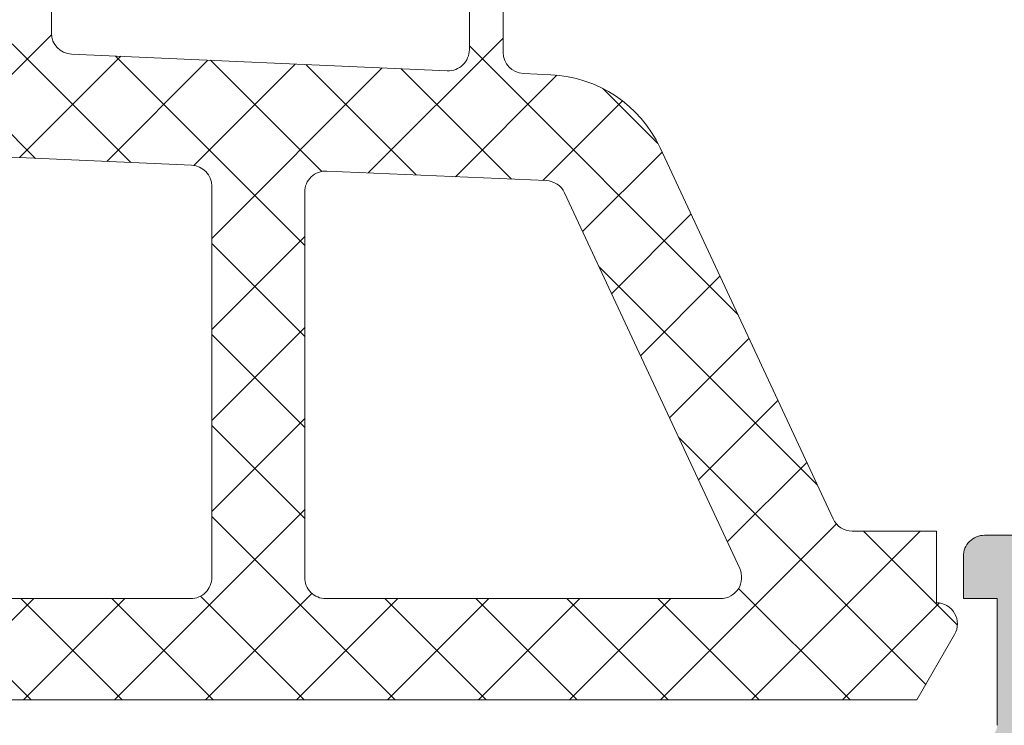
# Model space of a CAD drawing. Header units: millimetres. Extents: x 213386 to 459888, y 74252 to 208052.
# Tile 254 of 256: x 373081 to 373104, y 195668 to 195685. Entities that reach past the tile are written whole.
import ezdxf

# ---------------------------------------------------------------- set-up
doc = ezdxf.new("R2010")
doc.units = ezdxf.units.MM
doc.layers.get('Defpoints').update_dxf_attribs({"color": 255, "lineweight": 0})
doc.layers.add('FASÁDA DETAILNÍ', color=255, linetype='Continuous', lineweight=0)
doc.layers.add('NOVA', color=255, linetype='Continuous', lineweight=0)
doc.styles.add('CS-ROMANS', font='romans.shx', dxfattribs={"width": 0.75, "oblique": 5})
doc.dimstyles.new('A_KÓTA_50', dxfattribs={"dimtxt": 110, "dimasz": 2, "dimexe": 100, "dimexo": 1500, "dimgap": 40, "dimtad": 1, "dimrnd": 1, "dimdsep": 46, "dimtxsty": 'CS-ROMANS', "dimblk": 'KOT_CARA20', "dimcen": 45, "dimse1": 1, "dimse2": 1, "dimclrd": 256, "dimclre": 256, "dimclrt": 256, "dimadec": 0, "dimazin": 0, "dimtfac": 1, "dimtix": 1, "dimtmove": 2, "dimatfit": 3, "dimldrblk": 'OBLIQUE', "dimfxl": 100, "dimtolj": 1, "dimarcsym": 0})
pattern_1 = [(135, (0, 0), (-1.077630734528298, -1.077630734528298), []), (225, (0, 0), (1.077630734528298, -1.077630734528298), [])]

# ---------------------------------------------------------------- blocks, each defined once
blk = doc.blocks.new('A$C29162560')
at = {"layer": 'FASÁDA DETAILNÍ'}
h = blk.add_hatch(dxfattribs=at)
h.set_pattern_fill('ANSI37', color=256, scale=0.48, angle=90, style=0)
h.set_pattern_definition(pattern_1)
edge = h.paths.add_edge_path(flags=16)
edge.add_line((-906.2193588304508, -6260.164384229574), (-906.1196148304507, -6261.557238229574))
edge.add_arc((-906.7180817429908, -6261.600095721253), 0.5999995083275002, -90.00000835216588, 4.096080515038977, ccw=False)
edge.add_arc((-906.7180819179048, -6261.600095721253), 0.5999995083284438, 175.9039194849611, 270.0000083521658, ccw=False)
edge.add_line((-907.3165488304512, -6261.55723822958), (-907.2168048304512, -6260.16438422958))
edge.add_arc((-906.7180818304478, -6260.200098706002), 0.500000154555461, 4.096064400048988, 175.9039355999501, ccw=False)
edge = h.paths.add_edge_path(flags=16)
edge.add_arc((-908.3180784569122, -6257.000090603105), 0.4999996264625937, -90.00004280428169, 4.28042947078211e-05, ccw=False)
edge.add_line((-908.3180788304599, -6257.500090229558), (-911.9117638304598, -6257.500090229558))
edge.add_arc((-911.9117638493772, -6257.000089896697), 0.5000003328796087, 156.7819733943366, 270.0000021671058, ccw=False)
edge.add_line((-912.3712698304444, -6256.802974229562), (-909.6553918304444, -6250.471872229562))
edge.add_arc((-909.1958864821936, -6250.668988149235), 0.4999998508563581, 87.49988936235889, 156.7819182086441, ccw=False)
edge.add_line((-909.1740758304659, -6250.169464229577), (-908.2962688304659, -6250.207790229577))
edge.add_arc((-908.3180783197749, -6250.707313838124), 0.4999994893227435, -4.4856929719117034e-05, 87.50002088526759, ccw=False)
edge.add_line((-907.8180788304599, -6250.70731422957), (-907.8180788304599, -6257.000090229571))
edge = h.paths.add_edge_path(flags=16)
edge.add_line((-882.7641598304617, -6251.59192822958), (-878.6154898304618, -6260.488781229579))
edge.add_arc((-879.0686435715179, -6260.700090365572), 0.4999998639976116, -90.00002967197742, 25.000007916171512, ccw=False)
edge.add_line((-879.0686438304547, -6261.200090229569), (-888.4180788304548, -6261.200090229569))
edge.add_arc((-888.4180792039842, -6260.700090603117), 0.49999962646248, 179.9999571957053, 270.0000428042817, ccw=False)
edge.add_line((-888.9180788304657, -6260.700090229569), (-888.9180788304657, -6251.576167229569))
edge.add_arc((-888.4180787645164, -6251.576167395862), 0.5000000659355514, 87.49997275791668, 179.999980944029, ccw=False)
edge.add_line((-888.39626883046, -6251.076643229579), (-883.1955048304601, -6251.303713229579))
edge.add_arc((-883.2173145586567, -6251.803238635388), 0.500001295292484, 25.000091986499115, 87.50000252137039, ccw=False)
edge = h.paths.add_edge_path(flags=16)
edge.add_arc((-891.6180784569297, -6260.700090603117), 0.4999996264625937, -90.00004280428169, 4.28042947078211e-05, ccw=False)
edge.add_line((-891.6180788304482, -6261.200090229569), (-898.8180788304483, -6261.200090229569))
edge.add_arc((-898.8180792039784, -6260.700090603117), 0.49999962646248, 179.9999571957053, 270.0000428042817, ccw=False)
edge.add_line((-899.3180788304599, -6260.700090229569), (-899.3180788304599, -6259.50009022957))
edge.add_arc((-901.3180773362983, -6259.500088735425), 1.999998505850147, 359.9999571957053, 450.0000428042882)
edge.add_line((-901.3180788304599, -6257.500090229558), (-905.1180788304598, -6257.500090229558))
edge.add_arc((-905.1180792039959, -6257.000090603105), 0.49999962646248, 179.9999571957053, 270.0000428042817, ccw=False)
edge.add_line((-905.6180788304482, -6257.000090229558), (-905.6180788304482, -6250.847029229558))
edge.add_arc((-905.118078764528, -6250.847029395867), 0.5000000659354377, 87.49997275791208, 179.9999809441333, ccw=False)
edge.add_line((-905.0962688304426, -6250.347505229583), (-899.5962688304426, -6250.587640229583))
edge.add_arc((-899.6180783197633, -6251.087163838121), 0.4999994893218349, -4.4857033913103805e-05, 87.50002088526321, ccw=False)
edge.add_line((-899.1180788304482, -6251.087164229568), (-899.1180788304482, -6256.400090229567))
edge.add_arc((-898.0180788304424, -6256.400090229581), 1.100000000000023, 180, 360)
edge.add_line((-896.9180788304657, -6256.400090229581), (-896.9180788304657, -6251.226879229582))
edge.add_arc((-896.4180787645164, -6251.226879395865), 0.5000000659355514, 87.49997275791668, 179.999980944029, ccw=False)
edge.add_line((-896.39626883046, -6250.727355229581), (-891.5962688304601, -6250.93692822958))
edge.add_arc((-891.6180783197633, -6251.436451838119), 0.4999994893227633, -4.4857033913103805e-05, 87.50002088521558, ccw=False)
edge.add_line((-891.1180788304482, -6251.436452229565), (-891.1180788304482, -6260.700090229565))
edge = h.paths.add_edge_path()
edge.add_line((-876.4050258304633, -6259.313633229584), (-880.5028748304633, -6250.525767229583))
edge.add_ellipse((-883.2218001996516, -6251.793624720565), major_axis=(-3.000002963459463, 0), ratio=1, start_angle=205.0000306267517, end_angle=267.4999411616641)
edge.add_line((-883.0909388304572, -6248.796477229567), (-883.7398888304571, -6248.768143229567))
edge.add_ellipse((-883.718079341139, -6248.268619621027), major_axis=(-0.4999994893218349, 0), ratio=1, start_angle=-4.4857033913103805e-05, end_angle=87.50002088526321, ccw=False)
edge.add_line((-884.218078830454, -6248.268619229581), (-884.218078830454, -6247.300090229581))
edge.add_ellipse((-884.3180787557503, -6247.300090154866), major_axis=(-0.09999992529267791, 0), ratio=1, start_angle=179.9999571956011, end_angle=270.0000428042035)
edge.add_line((-884.3180788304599, -6247.200090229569), (-884.9180788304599, -6247.200090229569))
edge.add_ellipse((-884.9180789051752, -6247.300090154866), major_axis=(-0.09999992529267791, 0), ratio=1, start_angle=-90.00004280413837, end_angle=4.280439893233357e-05)
edge.add_line((-885.0180788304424, -6247.300090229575), (-885.0180788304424, -6248.203128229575))
edge.add_ellipse((-885.5180788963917, -6248.203128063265), major_axis=(-0.5000000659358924, 0), ratio=1, start_angle=87.49997275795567, end_angle=179.9999809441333, ccw=False)
edge.add_line((-885.539888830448, -6248.702652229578), (-894.4401828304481, -6248.308814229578))
edge.add_ellipse((-894.4180787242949, -6247.80930295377), major_axis=(-0.5000001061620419, 0), ratio=1, start_angle=-8.298705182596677e-05, end_angle=87.46623077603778, ccw=False)
edge.add_line((-894.9180788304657, -6247.80930222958), (-894.9180788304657, -6247.200090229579))
edge.add_ellipse((-895.0180787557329, -6247.20009015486), major_axis=(-0.09999992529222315, 0), ratio=1, start_angle=179.9999571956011, end_angle=270.000042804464)
edge.add_line((-895.0180788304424, -6247.100090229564), (-895.6180788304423, -6247.100090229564))
edge.add_ellipse((-895.6180789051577, -6247.20009015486), major_axis=(-0.09999992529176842, 0), ratio=1, start_angle=-90.00004280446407, end_angle=4.280439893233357e-05)
edge.add_line((-895.718078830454, -6247.200090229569), (-895.718078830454, -6247.72965222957))
edge.add_ellipse((-896.218079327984, -6247.729652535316), major_axis=(-0.5000004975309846, 0), ratio=1, start_angle=87.46630200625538, end_angle=180.0000350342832, ccw=False)
edge.add_line((-896.2401828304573, -6248.22916422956), (-907.7804078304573, -6247.718508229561))
edge.add_ellipse((-907.7585982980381, -6247.218983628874), major_axis=(-0.5000004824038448, 0), ratio=1, start_angle=-3.2170573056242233, end_angle=87.50002091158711, ccw=False)
edge.add_line((-908.2578108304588, -6247.190924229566), (-907.9692478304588, -6242.057181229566))
edge.add_ellipse((-907.5588298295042, -6242.172736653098), major_axis=(-0.4263754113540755, 0), ratio=1, start_angle=200.7589723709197, end_angle=344.275145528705, ccw=False)
edge.add_line((-907.1601348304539, -6242.021613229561), (-907.161374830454, -6242.25421622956))
edge.add_line((-907.1613748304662, -6242.254216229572), (-907.4595128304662, -6244.136795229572))
edge.add_line((-907.45951283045, -6244.13679522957), (-907.0590868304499, -6246.98608022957))
edge.add_ellipse((-906.762006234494, -6246.944329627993), major_axis=(-0.2999999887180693, 0), ratio=1, start_angle=7.999744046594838, end_angle=124.5977463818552)
edge.add_ellipse((-908.2951196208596, -6244.721758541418), major_axis=(-3.000047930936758, 0), ratio=1, start_angle=124.5976412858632, end_angle=198.0084245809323)
edge.add_line((-905.4420408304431, -6243.794273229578), (-906.0756168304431, -6241.539382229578))
edge.add_ellipse((-906.8508293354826, -6241.70031177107), major_axis=(-0.7917403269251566, 0), ratio=1, start_angle=191.7276897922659, end_angle=263.2016537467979)
edge.add_line((-906.7571068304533, -6240.914138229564), (-907.8153168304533, -6240.912917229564))
edge.add_ellipse((-907.6861925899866, -6242.092003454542), major_axis=(-1.186135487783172, 0), ratio=1, start_angle=276.249678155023, end_angle=341.3444235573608)
edge.add_line((-908.810006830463, -6241.712584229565), (-909.904339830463, -6244.953924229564))
edge.add_line((-909.9043398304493, -6244.953924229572), (-912.7941178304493, -6253.003719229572))
edge.add_line((-912.7941178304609, -6253.003719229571), (-917.1269268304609, -6262.901596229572))
edge.add_ellipse((-916.6679178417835, -6263.099866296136), major_axis=(-0.5000002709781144, 0), ratio=1, start_angle=-23.3620494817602, end_angle=89.93342362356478)
edge.add_line((-916.6684988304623, -6263.599866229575), (-916.1217978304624, -6263.600501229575))
edge.add_ellipse((-916.1212175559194, -6263.100501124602), major_axis=(-0.50000044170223, 0), ratio=1, start_angle=89.93350548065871, end_angle=156.0791754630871)
edge.add_line((-915.6641638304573, -6263.303238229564), (-914.2624078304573, -6260.099235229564))
edge.add_ellipse((-913.3462667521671, -6260.500089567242), major_axis=(-0.9999993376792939, 0), ratio=1, start_angle=269.99994718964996, end_angle=336.36838527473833, ccw=False)
edge.add_line((-913.3462658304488, -6259.500090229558), (-908.1183238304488, -6259.500090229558))
edge.add_line((-908.1183238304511, -6259.500090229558), (-908.1183148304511, -6261.299569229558))
edge.add_line((-908.1183148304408, -6261.299569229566), (-908.6331158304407, -6261.437511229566))
edge.add_ellipse((-908.5183505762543, -6261.714665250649), major_axis=(-0.2999756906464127, 0), ratio=1, start_angle=-67.50629973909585, end_angle=22.50356669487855)
edge.add_line((-908.7954848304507, -6261.829478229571), (-907.9463178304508, -6263.09960522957))
edge.add_ellipse((-907.0804536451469, -6262.599884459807), major_axis=(-0.9997207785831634, 0), ratio=1, start_angle=29.99076069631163, end_angle=90.00761184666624)
edge.add_line((-907.0803208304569, -6263.599605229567), (-906.3559598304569, -6263.599574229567))
edge.add_ellipse((-906.3561678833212, -6262.59983639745), major_axis=(-0.9997378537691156, 0), ratio=1, start_angle=90.01192367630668, end_angle=150.0086750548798)
edge.add_line((-905.4902938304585, -6263.099574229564), (-904.6411268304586, -6261.829478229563))
edge.add_ellipse((-904.9182743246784, -6261.714666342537), major_axis=(-0.2999875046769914, 0), ratio=1, start_angle=157.4975938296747, end_angle=247.5013961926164)
edge.add_line((-904.803480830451, -6261.437511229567), (-905.318296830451, -6261.299539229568))
edge.add_line((-905.3182968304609, -6261.299539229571), (-905.3183048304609, -6259.500090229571))
edge.add_line((-905.3183048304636, -6259.500090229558), (-902.1180778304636, -6259.500090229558))
edge.add_ellipse((-902.1180776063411, -6259.800090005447), major_axis=(-0.2999997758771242, 0), ratio=1, start_angle=179.9999571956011, end_angle=270.0000428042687, ccw=False)
edge.add_line((-901.8180778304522, -6259.800090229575), (-901.8180778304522, -6263.100086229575))
edge.add_ellipse((-901.3180782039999, -6263.10008660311), major_axis=(-0.4999996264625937, 0), ratio=1, start_angle=-4.280429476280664e-05, end_angle=90.00004280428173)
edge.add_line((-901.3180778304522, -6263.600086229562), (-874.4204558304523, -6263.600086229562))
edge.add_line((-874.4204558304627, -6263.600086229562), (-873.5253378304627, -6262.049694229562))
edge.add_ellipse((-873.9583503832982, -6261.799694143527), major_axis=(-0.4999999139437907, 0), ratio=1, start_angle=149.999982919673, end_angle=269.9999366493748)
edge.add_line((-873.9583498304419, -6261.299694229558), (-873.9583498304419, -6259.602323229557))
edge.add_line((-873.9583498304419, -6259.60232322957), (-875.9518718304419, -6259.60232322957))
edge.add_ellipse((-875.951872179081, -6259.102322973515), major_axis=(-0.5000002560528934, 0), ratio=1, start_angle=25.0001285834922, end_angle=90.00003995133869, ccw=False)
h = blk.add_hatch(dxfattribs=at)
h.set_pattern_fill('ANSI37', color=256, scale=0.48, angle=90, style=0)
h.set_pattern_definition(pattern_1)
edge = h.paths.add_edge_path(flags=16)
edge.add_line((-906.2193588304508, -6260.164384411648), (-906.1196148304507, -6261.557238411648))
edge.add_arc((-906.7180817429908, -6261.600095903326), 0.5999995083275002, -90.00000835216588, 4.096080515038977, ccw=False)
edge.add_arc((-906.7180819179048, -6261.600095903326), 0.5999995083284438, 175.9039194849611, 270.0000083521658, ccw=False)
edge.add_line((-907.3165488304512, -6261.557238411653), (-907.2168048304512, -6260.164384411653))
edge.add_arc((-906.7180818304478, -6260.200098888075), 0.500000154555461, 4.096064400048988, 175.9039355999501, ccw=False)
edge = h.paths.add_edge_path(flags=16)
edge.add_arc((-908.3180784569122, -6257.000090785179), 0.4999996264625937, -90.00004280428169, 4.28042947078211e-05, ccw=False)
edge.add_line((-908.3180788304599, -6257.500090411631), (-911.9117638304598, -6257.500090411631))
edge.add_arc((-911.9117638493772, -6257.000090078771), 0.5000003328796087, 156.7819733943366, 270.0000021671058, ccw=False)
edge.add_line((-912.3712698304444, -6256.802974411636), (-909.6553918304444, -6250.471872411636))
edge.add_arc((-909.1958864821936, -6250.668988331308), 0.4999998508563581, 87.49988936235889, 156.7819182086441, ccw=False)
edge.add_line((-909.1740758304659, -6250.169464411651), (-908.2962688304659, -6250.20779041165))
edge.add_arc((-908.3180783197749, -6250.707314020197), 0.4999994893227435, -4.4856929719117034e-05, 87.50002088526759, ccw=False)
edge.add_line((-907.8180788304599, -6250.707314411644), (-907.8180788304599, -6257.000090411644))
edge = h.paths.add_edge_path(flags=16)
edge.add_line((-882.7641598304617, -6251.591928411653), (-878.6154898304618, -6260.488781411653))
edge.add_arc((-879.0686435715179, -6260.700090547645), 0.4999998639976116, -90.00002967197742, 25.000007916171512, ccw=False)
edge.add_line((-879.0686438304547, -6261.200090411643), (-888.4180788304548, -6261.200090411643))
edge.add_arc((-888.4180792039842, -6260.700090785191), 0.49999962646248, 179.9999571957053, 270.0000428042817, ccw=False)
edge.add_line((-888.9180788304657, -6260.700090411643), (-888.9180788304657, -6251.576167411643))
edge.add_arc((-888.4180787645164, -6251.576167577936), 0.5000000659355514, 87.49997275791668, 179.999980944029, ccw=False)
edge.add_line((-888.39626883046, -6251.076643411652), (-883.1955048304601, -6251.303713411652))
edge.add_arc((-883.2173145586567, -6251.803238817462), 0.500001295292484, 25.000091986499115, 87.50000252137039, ccw=False)
edge = h.paths.add_edge_path(flags=16)
edge.add_arc((-891.6180784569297, -6260.700090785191), 0.4999996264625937, -90.00004280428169, 4.28042947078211e-05, ccw=False)
edge.add_line((-891.6180788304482, -6261.200090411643), (-898.8180788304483, -6261.200090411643))
edge.add_arc((-898.8180792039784, -6260.700090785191), 0.49999962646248, 179.9999571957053, 270.0000428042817, ccw=False)
edge.add_line((-899.3180788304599, -6260.700090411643), (-899.3180788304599, -6259.500090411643))
edge.add_arc((-901.3180773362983, -6259.500088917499), 1.999998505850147, 359.9999571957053, 450.0000428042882)
edge.add_line((-901.3180788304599, -6257.500090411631), (-905.1180788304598, -6257.500090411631))
edge.add_arc((-905.1180792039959, -6257.000090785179), 0.49999962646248, 179.9999571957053, 270.0000428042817, ccw=False)
edge.add_line((-905.6180788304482, -6257.000090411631), (-905.6180788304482, -6250.847029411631))
edge.add_arc((-905.118078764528, -6250.847029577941), 0.5000000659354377, 87.49997275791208, 179.9999809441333, ccw=False)
edge.add_line((-905.0962688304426, -6250.347505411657), (-899.5962688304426, -6250.587640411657))
edge.add_arc((-899.6180783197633, -6251.087164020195), 0.4999994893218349, -4.4857033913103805e-05, 87.50002088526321, ccw=False)
edge.add_line((-899.1180788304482, -6251.087164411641), (-899.1180788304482, -6256.400090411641))
edge.add_arc((-898.0180788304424, -6256.400090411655), 1.100000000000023, 180, 360)
edge.add_line((-896.9180788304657, -6256.400090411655), (-896.9180788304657, -6251.226879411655))
edge.add_arc((-896.4180787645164, -6251.226879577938), 0.5000000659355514, 87.49997275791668, 179.999980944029, ccw=False)
edge.add_line((-896.39626883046, -6250.727355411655), (-891.5962688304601, -6250.936928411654))
edge.add_arc((-891.6180783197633, -6251.436452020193), 0.4999994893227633, -4.4857033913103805e-05, 87.50002088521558, ccw=False)
edge.add_line((-891.1180788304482, -6251.436452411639), (-891.1180788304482, -6260.700090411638))
edge = h.paths.add_edge_path()
edge.add_line((-876.4050258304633, -6259.313633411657), (-880.5028748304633, -6250.525767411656))
edge.add_ellipse((-883.2218001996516, -6251.793624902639), major_axis=(-3.000002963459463, 0), ratio=1, start_angle=205.0000306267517, end_angle=267.4999411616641)
edge.add_line((-883.0909388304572, -6248.796477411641), (-883.7398888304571, -6248.76814341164))
edge.add_ellipse((-883.718079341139, -6248.268619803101), major_axis=(-0.4999994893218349, 0), ratio=1, start_angle=-4.4857033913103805e-05, end_angle=87.50002088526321, ccw=False)
edge.add_line((-884.218078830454, -6248.268619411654), (-884.218078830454, -6247.300090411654))
edge.add_ellipse((-884.3180787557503, -6247.300090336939), major_axis=(-0.09999992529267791, 0), ratio=1, start_angle=179.9999571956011, end_angle=270.0000428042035)
edge.add_line((-884.3180788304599, -6247.200090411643), (-884.9180788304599, -6247.200090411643))
edge.add_ellipse((-884.9180789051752, -6247.300090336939), major_axis=(-0.09999992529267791, 0), ratio=1, start_angle=-90.00004280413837, end_angle=4.280439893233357e-05)
edge.add_line((-885.0180788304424, -6247.300090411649), (-885.0180788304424, -6248.203128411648))
edge.add_ellipse((-885.5180788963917, -6248.203128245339), major_axis=(-0.5000000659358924, 0), ratio=1, start_angle=87.49997275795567, end_angle=179.9999809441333, ccw=False)
edge.add_line((-885.539888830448, -6248.702652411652), (-894.4401828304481, -6248.308814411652))
edge.add_ellipse((-894.4180787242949, -6247.809303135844), major_axis=(-0.5000001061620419, 0), ratio=1, start_angle=-8.298705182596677e-05, end_angle=87.46623077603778, ccw=False)
edge.add_line((-894.9180788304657, -6247.809302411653), (-894.9180788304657, -6247.200090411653))
edge.add_ellipse((-895.0180787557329, -6247.200090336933), major_axis=(-0.09999992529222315, 0), ratio=1, start_angle=179.9999571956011, end_angle=270.000042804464)
edge.add_line((-895.0180788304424, -6247.100090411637), (-895.6180788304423, -6247.100090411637))
edge.add_ellipse((-895.6180789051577, -6247.200090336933), major_axis=(-0.09999992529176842, 0), ratio=1, start_angle=-90.00004280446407, end_angle=4.280439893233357e-05)
edge.add_line((-895.718078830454, -6247.200090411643), (-895.718078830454, -6247.729652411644))
edge.add_ellipse((-896.218079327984, -6247.729652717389), major_axis=(-0.5000004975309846, 0), ratio=1, start_angle=87.46630200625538, end_angle=180.0000350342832, ccw=False)
edge.add_line((-896.2401828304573, -6248.229164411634), (-907.7804078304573, -6247.718508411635))
edge.add_ellipse((-907.7585982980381, -6247.218983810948), major_axis=(-0.5000004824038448, 0), ratio=1, start_angle=-3.2170573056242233, end_angle=87.50002091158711, ccw=False)
edge.add_line((-908.2578108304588, -6247.19092441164), (-907.9692478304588, -6242.057181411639))
edge.add_ellipse((-907.5588298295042, -6242.172736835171), major_axis=(-0.4263754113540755, 0), ratio=1, start_angle=200.7589723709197, end_angle=344.275145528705, ccw=False)
edge.add_line((-907.1601348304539, -6242.021613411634), (-907.161374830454, -6242.254216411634))
edge.add_line((-907.1613748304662, -6242.254216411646), (-907.4595128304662, -6244.136795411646))
edge.add_line((-907.45951283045, -6244.136795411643), (-907.0590868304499, -6246.986080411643))
edge.add_ellipse((-906.762006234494, -6246.944329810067), major_axis=(-0.2999999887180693, 0), ratio=1, start_angle=7.999744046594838, end_angle=124.5977463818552)
edge.add_ellipse((-908.2951196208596, -6244.721758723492), major_axis=(-3.000047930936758, 0), ratio=1, start_angle=124.5976412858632, end_angle=198.0084245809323)
edge.add_line((-905.4420408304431, -6243.794273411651), (-906.0756168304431, -6241.539382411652))
edge.add_ellipse((-906.8508293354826, -6241.700311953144), major_axis=(-0.7917403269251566, 0), ratio=1, start_angle=191.7276897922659, end_angle=263.2016537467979)
edge.add_line((-906.7571068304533, -6240.914138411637), (-907.8153168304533, -6240.912917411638))
edge.add_ellipse((-907.6861925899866, -6242.092003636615), major_axis=(-1.186135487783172, 0), ratio=1, start_angle=276.249678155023, end_angle=341.3444235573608)
edge.add_line((-908.810006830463, -6241.712584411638), (-909.904339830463, -6244.953924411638))
edge.add_line((-909.9043398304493, -6244.953924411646), (-912.7941178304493, -6253.003719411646))
edge.add_line((-912.7941178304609, -6253.003719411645), (-917.1269268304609, -6262.901596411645))
edge.add_ellipse((-916.6679178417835, -6263.099866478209), major_axis=(-0.5000002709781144, 0), ratio=1, start_angle=-23.3620494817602, end_angle=89.93342362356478)
edge.add_line((-916.6684988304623, -6263.599866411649), (-916.1217978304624, -6263.600501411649))
edge.add_ellipse((-916.1212175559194, -6263.100501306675), major_axis=(-0.50000044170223, 0), ratio=1, start_angle=89.93350548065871, end_angle=156.0791754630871)
edge.add_line((-915.6641638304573, -6263.303238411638), (-914.2624078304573, -6260.099235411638))
edge.add_ellipse((-913.3462667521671, -6260.500089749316), major_axis=(-0.9999993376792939, 0), ratio=1, start_angle=269.99994718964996, end_angle=336.36838527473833, ccw=False)
edge.add_line((-913.3462658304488, -6259.500090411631), (-908.1183238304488, -6259.500090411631))
edge.add_line((-908.1183238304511, -6259.500090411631), (-908.1183148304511, -6261.299569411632))
edge.add_line((-908.1183148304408, -6261.29956941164), (-908.6331158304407, -6261.437511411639))
edge.add_ellipse((-908.5183505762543, -6261.714665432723), major_axis=(-0.2999756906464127, 0), ratio=1, start_angle=-67.50629973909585, end_angle=22.50356669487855)
edge.add_line((-908.7954848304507, -6261.829478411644), (-907.9463178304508, -6263.099605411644))
edge.add_ellipse((-907.0804536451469, -6262.599884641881), major_axis=(-0.9997207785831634, 0), ratio=1, start_angle=29.99076069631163, end_angle=90.00761184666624)
edge.add_line((-907.0803208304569, -6263.59960541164), (-906.3559598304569, -6263.599574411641))
edge.add_ellipse((-906.3561678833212, -6262.599836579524), major_axis=(-0.9997378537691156, 0), ratio=1, start_angle=90.01192367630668, end_angle=150.0086750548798)
edge.add_line((-905.4902938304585, -6263.099574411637), (-904.6411268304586, -6261.829478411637))
edge.add_ellipse((-904.9182743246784, -6261.714666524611), major_axis=(-0.2999875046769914, 0), ratio=1, start_angle=157.4975938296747, end_angle=247.5013961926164)
edge.add_line((-904.803480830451, -6261.437511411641), (-905.318296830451, -6261.299539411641))
edge.add_line((-905.3182968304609, -6261.299539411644), (-905.3183048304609, -6259.500090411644))
edge.add_line((-905.3183048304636, -6259.500090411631), (-902.1180778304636, -6259.500090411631))
edge.add_ellipse((-902.1180776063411, -6259.80009018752), major_axis=(-0.2999997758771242, 0), ratio=1, start_angle=179.9999571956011, end_angle=270.0000428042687, ccw=False)
edge.add_line((-901.8180778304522, -6259.800090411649), (-901.8180778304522, -6263.100086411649))
edge.add_ellipse((-901.3180782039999, -6263.100086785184), major_axis=(-0.4999996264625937, 0), ratio=1, start_angle=-4.280429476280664e-05, end_angle=90.00004280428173)
edge.add_line((-901.3180778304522, -6263.600086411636), (-874.4204558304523, -6263.600086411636))
edge.add_line((-874.4204558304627, -6263.600086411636), (-873.5253378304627, -6262.049694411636))
edge.add_ellipse((-873.9583503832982, -6261.7996943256), major_axis=(-0.4999999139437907, 0), ratio=1, start_angle=149.999982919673, end_angle=269.9999366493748)
edge.add_line((-873.9583498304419, -6261.299694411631), (-873.9583498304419, -6259.602323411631))
edge.add_line((-873.9583498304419, -6259.602323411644), (-875.9518718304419, -6259.602323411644))
edge.add_ellipse((-875.951872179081, -6259.102323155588), major_axis=(-0.5000002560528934, 0), ratio=1, start_angle=25.0001285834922, end_angle=90.00003995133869, ccw=False)
h = blk.add_hatch(color=256, dxfattribs=at)
edge = h.paths.add_edge_path()
edge.add_arc((-872.9380891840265, -6282.799959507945), 0.120000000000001, 270.0000000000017, 360.00000000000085, ccw=False)
edge.add_line((-872.9380891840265, -6282.919959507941), (-875.6980871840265, -6282.919959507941))
edge.add_arc((-875.6980871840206, -6283.219959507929), 0.3000000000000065, 450, 539.9999999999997)
edge.add_line((-875.9980871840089, -6283.219959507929), (-875.9980871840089, -6284.199933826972))
edge.add_arc((-875.6980871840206, -6284.199933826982), 0.3000000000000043, 179.9999999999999, 270)
edge.add_line((-875.6980871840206, -6284.49993382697), (-873.818076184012, -6284.49993382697))
edge.add_arc((-873.550532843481, -6284.578800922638), 0.2789255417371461, 88.83712992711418, 163.575405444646, ccw=False)
edge.add_line((-873.5448721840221, -6284.29993282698), (-873.0912781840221, -6284.29993282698))
edge.add_arc((-873.0856097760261, -6284.57877027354), 0.2788950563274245, 16.419876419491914, 91.16458937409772, ccw=False)
edge.add_line((-872.8180891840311, -6284.49993382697), (-872.8180891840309, -6285.300108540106))
edge.add_arc((-871.8180891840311, -6285.300108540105), 0.9999999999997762, 179.9999999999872, 269.9999999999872)
edge.add_line((-871.8180891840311, -6286.300108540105), (-868.3180818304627, -6286.300108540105))
edge.add_arc((-868.3181016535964, -6285.300088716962), 1.000019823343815, 270.0011357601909, 359.9988642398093)
edge.add_line((-867.3180818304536, -6285.300108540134), (-867.3180818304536, -6284.800108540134))
edge.add_line((-867.3180818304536, -6284.800108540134), (-869.8180818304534, -6284.800108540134))
edge.add_arc((-869.8180364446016, -6283.800063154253), 1.000045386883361, 180.0026002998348, 269.99739970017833, ccw=False)
edge.add_line((-870.8180818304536, -6283.800108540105), (-870.8180818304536, -6282.500090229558))
edge.add_arc((-869.8180293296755, -6282.500142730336), 1.000052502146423, 90.00300791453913, 179.9969920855, ccw=False)
edge.add_line((-869.8180818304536, -6281.500090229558), (-862.8180818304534, -6281.500090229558))
edge.add_arc((-862.3180818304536, -6282.025211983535), 0.7250881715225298, 46.40381611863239, 133.5961838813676, ccw=False)
edge.add_line((-861.8180818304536, -6281.500090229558), (-855.7839936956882, -6281.500090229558))
edge.add_arc((-855.7840461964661, -6282.500142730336), 1.000052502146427, 360.0030079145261, 449.9969920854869, ccw=False)
edge.add_line((-854.783993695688, -6282.500090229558), (-854.783993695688, -6283.800108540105))
edge.add_arc((-855.78403908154, -6283.800063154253), 1.000045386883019, 270.00260029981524, 359.9973997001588, ccw=False)
edge.add_line((-855.783993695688, -6284.800108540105), (-857.3180818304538, -6284.800108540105))
edge.add_line((-857.3180818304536, -6284.800108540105), (-857.3180818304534, -6285.400114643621))
edge.add_line((-857.3180818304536, -6285.400114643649), (-856.2180757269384, -6286.500090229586))
edge.add_line((-856.218075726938, -6286.500090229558), (-852.8180818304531, -6286.500090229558))
edge.add_line((-852.8180818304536, -6286.500090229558), (-852.8180818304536, -6259.500189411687))
edge.add_line((-852.8180818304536, -6259.500189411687), (-856.2180757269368, -6259.500189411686))
edge.add_line((-856.218075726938, -6259.500189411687), (-857.3180818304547, -6260.600164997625))
edge.add_line((-857.3180818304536, -6260.600164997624), (-857.3180818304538, -6261.20017110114))
edge.add_line((-857.3180818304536, -6261.20017110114), (-855.7839936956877, -6261.200171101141))
edge.add_arc((-855.78403908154, -6262.200216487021), 1.000045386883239, 360.0026002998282, 449.99739970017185, ccw=False)
edge.add_line((-854.783993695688, -6262.20017110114), (-854.783993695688, -6263.500189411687))
edge.add_arc((-855.7840461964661, -6263.500136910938), 1.000052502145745, 270.00300791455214, 359.99699208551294, ccw=False)
edge.add_line((-855.783993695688, -6264.500189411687), (-861.8180818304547, -6264.500189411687))
edge.add_arc((-862.3180818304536, -6263.975067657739), 0.7250881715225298, 226.4038161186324, 313.59618388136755, ccw=False)
edge.add_line((-862.8180818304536, -6264.500189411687), (-869.8180818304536, -6264.500189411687))
edge.add_arc((-869.8180293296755, -6263.500136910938), 1.000052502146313, 180.0030079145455, 269.99699208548, ccw=False)
edge.add_line((-870.8180818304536, -6263.500189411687), (-870.8180818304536, -6262.20017110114))
edge.add_arc((-869.8180364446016, -6262.200216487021), 1.000045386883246, 90.0026002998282, 179.9973997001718, ccw=False)
edge.add_line((-869.8180818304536, -6261.20017110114), (-867.3180818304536, -6261.20017110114))
edge.add_line((-867.3180818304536, -6261.20017110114), (-867.3180818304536, -6260.70017110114))
edge.add_arc((-868.3181016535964, -6260.700190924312), 1.000019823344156, 360.0011357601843, 449.9988642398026)
edge.add_line((-868.3180818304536, -6259.70017110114), (-872.8180818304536, -6259.70017110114))
edge.add_arc((-872.8180921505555, -6260.200160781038), 0.4999896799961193, 449.9988173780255, 540.0011826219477)
edge.add_line((-873.3180818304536, -6260.20017110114), (-873.3180818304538, -6261.20017110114))
edge.add_line((-873.3180818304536, -6261.20017110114), (-872.5180787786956, -6261.20017110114))
edge.add_line((-872.5180787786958, -6261.20017110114), (-872.518078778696, -6264.200186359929))
edge.add_arc((-872.8180864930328, -6264.200189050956), 0.3000077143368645, 269.9994860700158, 360.00051393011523, ccw=False)
edge.add_arc((-873.0856097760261, -6264.421360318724), 0.2788950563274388, 268.83541062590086, 343.5801235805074, ccw=False)
edge.add_line((-873.0912781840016, -6264.700197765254), (-873.5448721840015, -6264.700197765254))
edge.add_arc((-873.550532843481, -6264.421329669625), 0.2789255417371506, 196.4245945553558, 271.1628700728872, ccw=False)
edge.add_line((-873.8180761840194, -6264.500196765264), (-875.6980871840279, -6264.500196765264))
edge.add_arc((-875.6980871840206, -6264.800196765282), 0.3000000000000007, 449.9999999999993, 539.9999999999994)
edge.add_line((-875.9980871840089, -6264.800196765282), (-875.9980871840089, -6265.780171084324))
edge.add_arc((-875.6980871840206, -6265.780171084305), 0.3000000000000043, 180, 270)
edge.add_line((-875.6980871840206, -6266.080171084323), (-872.9380891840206, -6266.080171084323))
edge.add_arc((-872.9380891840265, -6266.200171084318), 0.1200000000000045, 360, 449.9999999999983, ccw=False)
edge.add_line((-872.8180891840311, -6266.200171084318), (-872.8180891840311, -6270.500196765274))
edge.add_arc((-873.3180891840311, -6270.500196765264), 0.4999999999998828, 270.0000000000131, 360.0000000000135, ccw=False)
edge.add_line((-873.3180891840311, -6271.000196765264), (-874.0180891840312, -6271.000196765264))
edge.add_line((-874.0180891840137, -6271.000196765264), (-876.4109095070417, -6269.618701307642))
edge.add_arc((-876.47996939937, -6269.73831654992), 0.1381197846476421, 419.9999999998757, 547.7024374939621)
edge.add_arc((-871.6386181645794, -6269.290698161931), 4.999999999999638, 185.3492280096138, 251.2905992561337)
edge.add_arc((-873.4028443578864, -6274.500065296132), 0.5000000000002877, 288.7094007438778, 431.2905992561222, ccw=False)
edge.add_arc((-871.6386181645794, -6279.709432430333), 4.999999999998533, 108.7094007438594, 174.6507719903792)
edge.add_arc((-876.47996939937, -6279.261814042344), 0.1381197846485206, 172.2975625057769, 299.9999999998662)
edge.add_line((-876.4109095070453, -6279.381429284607), (-874.0180891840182, -6277.999933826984))
edge.add_line((-874.0180891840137, -6277.99993382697), (-873.3180891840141, -6277.999933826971))
edge.add_arc((-873.3180891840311, -6278.499933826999), 0.5000000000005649, 359.9999999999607, 449.99999999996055, ccw=False)
edge.add_line((-872.8180891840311, -6278.499933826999), (-872.8180891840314, -6282.799959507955))
edge = h.paths.add_edge_path(flags=16)
edge.add_arc((-854.9180879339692, -6267.500181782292), 0.5, 360, 450, ccw=False)
edge.add_line((-854.4180879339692, -6267.500181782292), (-854.4180879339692, -6279.500090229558))
edge.add_arc((-854.9180879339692, -6279.500090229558), 0.5, 270, 360, ccw=False)
edge.add_line((-854.9180879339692, -6280.000090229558), (-870.6180696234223, -6280.000090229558))
edge.add_arc((-870.6180696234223, -6279.500090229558), 0.5, 180, 270, ccw=False)
edge.add_line((-871.1180696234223, -6279.500090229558), (-871.1180696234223, -6267.500181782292))
edge.add_arc((-870.6180696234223, -6267.500181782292), 0.5, 90, 180, ccw=False)
edge.add_line((-870.6180696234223, -6267.000181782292), (-869.1180696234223, -6267.000181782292))
edge.add_line((-869.1180696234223, -6267.000181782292), (-869.1180696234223, -6266.500181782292))
edge.add_arc((-868.6180696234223, -6266.500181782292), 0.5000000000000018, 90.0000000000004, 180, ccw=False)
edge.add_line((-868.6180696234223, -6266.000181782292), (-856.9180879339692, -6266.000181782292))
edge.add_arc((-856.9180879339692, -6266.500181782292), 0.5, 360, 449.9999999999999, ccw=False)
edge.add_line((-856.4180879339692, -6266.500181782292), (-856.4180879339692, -6267.000181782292))
edge.add_line((-856.4180879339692, -6267.000181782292), (-854.9180879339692, -6267.000181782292))
h = blk.add_hatch(dxfattribs=at)
h.set_pattern_fill('LINIE', color=256, scale=1.2, angle=-1.272221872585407e-14, style=0)
h.set_pattern_definition([(360, (-915.9426948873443, -6283.783052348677), (2.939128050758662e-16, 1.2), [])])
edge = h.paths.add_edge_path()
edge.add_arc((-912.4079985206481, -6265.809279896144), 0.3000000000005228, 269.9979247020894, 359.9979247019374)
edge.add_line((-912.1079985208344, -6265.80929076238), (-912.1079698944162, -6264.998959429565))
edge.add_arc((-911.6079725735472, -6264.998974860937), 0.4999973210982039, 89.99761772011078, 179.9982316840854, ccw=False)
edge.add_line((-911.6079517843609, -6264.498977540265), (-910.7668795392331, -6264.497656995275))
edge.add_arc((-910.7668795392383, -6264.297656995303), 0.1999999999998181, 269.9999999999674, 360)
edge.add_line((-910.5668795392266, -6264.297656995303), (-910.5668795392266, -6260.197656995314))
edge.add_arc((-910.0668795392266, -6260.197656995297), 0.5, 90, 180, ccw=False)
edge.add_line((-910.0668795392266, -6259.697656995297), (-909.2361303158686, -6259.697656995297))
edge.add_arc((-909.2361303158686, -6260.697656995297), 1, 15.000000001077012, 89.99999999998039, ccw=False)
edge.add_line((-908.270204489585, -6260.438837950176), (-908.0668795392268, -6261.197656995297))
edge.add_line((-908.0668795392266, -6261.197656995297), (-909.0668795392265, -6261.197656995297))
edge.add_line((-909.0668795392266, -6261.197656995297), (-909.0668795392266, -6263.497656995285))
edge.add_arc((-908.0627530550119, -6263.495947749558), 1.004127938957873, 180.0975300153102, 269.7659122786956)
edge.add_line((-908.066855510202, -6264.500067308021), (-905.0669771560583, -6264.500067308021))
edge.add_arc((-905.0710055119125, -6263.495947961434), 1.004127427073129, 270.2298596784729, 359.9024820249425)
edge.add_line((-904.0668795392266, -6263.497656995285), (-904.0668795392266, -6261.197656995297))
edge.add_line((-904.0668795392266, -6261.197656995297), (-905.0668795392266, -6261.197656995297))
edge.add_line((-905.0668795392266, -6261.197656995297), (-904.8635545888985, -6260.438837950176))
edge.add_arc((-903.8976287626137, -6260.697656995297), 0.999999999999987, 90, 164.9999999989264, ccw=False)
edge.add_line((-903.8976287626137, -6259.697656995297), (-903.0668795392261, -6259.697656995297))
edge.add_arc((-903.0668795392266, -6260.197656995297), 0.5, 0, 90, ccw=False)
edge.add_line((-902.5668795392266, -6260.197656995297), (-902.5668795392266, -6264.297656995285))
edge.add_arc((-902.3627064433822, -6264.295928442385), 0.2041804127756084, 180.4850610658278, 268.8441310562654)
edge.add_line((-902.3668252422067, -6264.500067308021), (-876.5254584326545, -6264.50009022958))
edge.add_arc((-876.5254738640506, -6265.000087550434), 0.4999973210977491, -0.002382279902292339, 89.9982316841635, ccw=False)
edge.add_line((-876.0254765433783, -6265.000108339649), (-876.0255051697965, -6265.810439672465))
edge.add_arc((-875.7255051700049, -6265.810450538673), 0.2999999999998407, 179.9979247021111, 269.9979247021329)
edge.add_line((-875.7255160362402, -6266.110450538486), (-873.3255176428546, -6266.110205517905))
edge.add_arc((-873.3255331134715, -6266.610201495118), 0.4999959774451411, -0.002377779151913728, 89.99822718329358, ccw=False)
edge.add_line((-872.8255371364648, -6266.610222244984), (-872.8256637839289, -6270.08676374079))
edge.add_arc((-873.8154767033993, -6269.944417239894), 0.9999960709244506, 237.270908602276, 351.8163166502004, ccw=False)
edge.add_line((-874.3561420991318, -6270.785650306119), (-876.6397511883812, -6269.467097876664))
edge.add_arc((-876.8897668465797, -6269.900101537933), 0.4999999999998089, 59.99792810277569, 89.9978647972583)
edge.add_line((-876.8897482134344, -6269.400101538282), (-911.2440169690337, -6269.39901522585))
edge.add_arc((-911.2440345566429, -6269.899015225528), 0.5000000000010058, 89.99798460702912, 119.9979213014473)
edge.add_line((-911.4940188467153, -6269.465993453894), (-913.7777234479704, -6270.784380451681))
edge.add_arc((-914.3183279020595, -6269.943108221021), 0.9999960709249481, 188.1795327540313, 302.7249408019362, ccw=False)
edge.add_line((-915.3081511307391, -6270.085383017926), (-915.3080244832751, -6266.60884152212))
edge.add_arc((-914.808028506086, -6266.608856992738), 0.4999959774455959, 89.9976222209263, 179.9982271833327, ccw=False)
edge.add_line((-914.808007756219, -6266.108861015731), (-912.4080093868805, -6266.109279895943))
edge = h.paths.add_edge_path(flags=16)
edge.add_line((-888.2168857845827, -6266.299555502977), (-888.2168857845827, -6267.59954960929))
edge.add_arc((-887.7168894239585, -6267.599553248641), 0.4999963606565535, 179.9995829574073, 270.0004170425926)
edge.add_line((-887.7168857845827, -6268.099549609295), (-878.8668918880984, -6268.099549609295))
edge.add_arc((-878.86688824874, -6267.599553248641), 0.4999963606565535, 269.9995829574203, 360.0004170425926)
edge.add_line((-878.3668918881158, -6267.599549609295), (-878.3668918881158, -6266.299555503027))
edge.add_arc((-878.8668918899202, -6266.299538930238), 0.5000000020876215, 359.9981008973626, 449.9999997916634)
edge.add_line((-878.8668918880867, -6265.799538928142), (-887.7168857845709, -6265.799538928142))
edge.add_arc((-887.71688578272, -6266.299538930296), 0.5000000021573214, 90.00000021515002, 180.0018990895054)
edge = h.paths.add_edge_path(flags=16)
edge.add_arc((-898.4168918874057, -6266.299538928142), 0.5, 89.99999999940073, 180)
edge.add_line((-898.9168918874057, -6266.299538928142), (-898.9168918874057, -6267.599549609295))
edge.add_arc((-898.4168918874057, -6267.599549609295), 0.5, 180, 270.0000000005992)
edge.add_line((-898.4168918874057, -6268.099549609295), (-889.71688578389, -6268.099549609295))
edge.add_arc((-889.7168857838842, -6267.599549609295), 0.5, 270.0000000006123, 359.9999999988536)
edge.add_line((-889.2168857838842, -6267.599549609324), (-889.2168857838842, -6266.299538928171))
edge.add_arc((-889.7168857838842, -6266.299538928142), 0.4999999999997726, 359.9999999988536, 449.9999999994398)
edge.add_line((-889.7168857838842, -6265.799538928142), (-898.4168918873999, -6265.799538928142))
edge = h.paths.add_edge_path(flags=16)
edge.add_arc((-900.416888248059, -6267.59955324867), 0.4999963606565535, 269.9995829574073, 360.0004170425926)
edge.add_line((-899.9168918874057, -6267.599549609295), (-899.9168918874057, -6266.299555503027))
edge.add_arc((-900.4168918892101, -6266.299538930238), 0.5000000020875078, 359.9981008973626, 449.9999997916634)
edge.add_line((-900.4168918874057, -6265.799538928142), (-909.266901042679, -6265.799538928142))
edge.add_arc((-909.2669010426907, -6266.299523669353), 0.4999847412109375, 89.99999999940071, 180)
edge.add_line((-909.7668857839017, -6266.299523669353), (-909.7668857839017, -6267.599534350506))
edge.add_arc((-909.2668705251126, -6267.599534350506), 0.5000152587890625, 180, 270.0000000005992)
edge.add_line((-909.2668705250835, -6268.099549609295), (-900.4168918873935, -6268.099549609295))
for p, q in [((-868.3180818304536, -6259.70017110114), (-872.8180818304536, -6259.70017110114)), ((-873.3180818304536, -6260.20017110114), (-873.3180818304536, -6261.20017110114)), ((-873.3180818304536, -6261.20017110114), (-872.5180787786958, -6261.20017110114)), ((-872.5180787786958, -6261.20017110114), (-872.5180787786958, -6264.200186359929))]:
    blk.add_line(p, q, dxfattribs=at)
at = {"layer": 'FASÁDA DETAILNÍ', "extrusion": (0, 0, -1)}
for points in [[(885.0180788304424, -6247.300090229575), (885.0180788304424, -6248.203128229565), (885.0180788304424, -6248.203128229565, 0.427052), (885.539888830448, -6248.702652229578), (894.4401828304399, -6248.30881422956), (894.4401828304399, -6248.30881422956, 0.40132), (894.9180788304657, -6247.80930222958), (894.9180788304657, -6247.200090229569)], [(901.3180778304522, -6263.600086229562), (874.4204558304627, -6263.600086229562), (873.5253378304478, -6262.049694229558), (873.5253378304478, -6262.049694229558, -0.57735), (873.9583498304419, -6261.299694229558), (873.9583498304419, -6259.60232322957), (875.9518718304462, -6259.60232322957), (875.9518718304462, -6259.60232322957, 0.291473), (876.4050258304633, -6259.313633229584), (876.4050258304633, -6259.313633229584), (880.5028748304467, -6250.525767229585), (880.5028748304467, -6250.525767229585, -0.279675), (883.0909388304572, -6248.796477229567), (883.7398888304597, -6248.768143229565), (883.7398888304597, -6248.768143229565, 0.401491), (884.218078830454, -6248.268619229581), (884.218078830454, -6247.300090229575)], [(885.0180788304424, -6247.300090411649), (885.0180788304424, -6248.203128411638), (885.0180788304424, -6248.203128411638, 0.427052), (885.539888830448, -6248.702652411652), (894.4401828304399, -6248.308814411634), (894.4401828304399, -6248.308814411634, 0.40132), (894.9180788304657, -6247.809302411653), (894.9180788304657, -6247.200090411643)], [(901.3180778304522, -6263.600086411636), (874.4204558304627, -6263.600086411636), (873.5253378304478, -6262.049694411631), (873.5253378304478, -6262.049694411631, -0.57735), (873.9583498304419, -6261.299694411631), (873.9583498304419, -6259.602323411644), (875.9518718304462, -6259.602323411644), (875.9518718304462, -6259.602323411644, 0.291473), (876.4050258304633, -6259.313633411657), (876.4050258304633, -6259.313633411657), (880.5028748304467, -6250.525767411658), (880.5028748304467, -6250.525767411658, -0.279675), (883.0909388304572, -6248.796477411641), (883.7398888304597, -6248.768143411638), (883.7398888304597, -6248.768143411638, 0.401491), (884.218078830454, -6248.268619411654), (884.218078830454, -6247.300090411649)]]:
    blk.add_lwpolyline(points, format="xyb", dxfattribs=at)
at = {"layer": 'FASÁDA DETAILNÍ'}
for points in [[(-896.39626883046, -6250.727355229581), (-891.5962688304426, -6250.936928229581), (-891.5962688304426, -6250.936928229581, -0.401491), (-891.1180788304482, -6251.436452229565), (-891.1180788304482, -6260.700090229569), (-891.1180788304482, -6260.700090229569, -0.414214), (-891.6180788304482, -6261.200090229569), (-898.8180788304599, -6261.200090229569)], [(-896.39626883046, -6250.727355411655), (-891.5962688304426, -6250.936928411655), (-891.5962688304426, -6250.936928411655, -0.401491), (-891.1180788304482, -6251.436452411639), (-891.1180788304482, -6260.700090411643), (-891.1180788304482, -6260.700090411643, -0.414214), (-891.6180788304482, -6261.200090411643), (-898.8180788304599, -6261.200090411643)]]:
    blk.add_lwpolyline(points, format="xyb", dxfattribs=at)
for points in [[(-882.7641598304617, -6251.59192822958), (-878.6154898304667, -6260.488781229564), (-878.6154898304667, -6260.488781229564, -0.548619), (-879.0686438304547, -6261.200090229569), (-888.4180788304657, -6261.200090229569), (-888.4180788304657, -6261.200090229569, -0.414214), (-888.9180788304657, -6260.700090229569), (-888.9180788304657, -6251.576167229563), (-888.9180788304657, -6251.576167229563, -0.427052), (-888.39626883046, -6251.076643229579), (-883.1955048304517, -6251.303713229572), (-883.1955048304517, -6251.303713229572, -0.279675), (-882.7641598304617, -6251.59192822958)], [(-882.7641598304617, -6251.591928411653), (-878.6154898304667, -6260.488781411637), (-878.6154898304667, -6260.488781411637, -0.548619), (-879.0686438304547, -6261.200090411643), (-888.4180788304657, -6261.200090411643), (-888.4180788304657, -6261.200090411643, -0.414214), (-888.9180788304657, -6260.700090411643), (-888.9180788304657, -6251.576167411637), (-888.9180788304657, -6251.576167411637, -0.427052), (-888.39626883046, -6251.076643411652), (-883.1955048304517, -6251.303713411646), (-883.1955048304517, -6251.303713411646, -0.279675), (-882.7641598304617, -6251.591928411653)]]:
    blk.add_lwpolyline(points, format="xyb", close=True, dxfattribs=at)
blk.add_arc((-872.8180921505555, -6260.200160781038), 0.4999896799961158, 89.99881737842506, 180.0011826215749, dxfattribs=at)
blk = doc.blocks.new('KOT_CARA20')
for p, q in [((0, 20), (0, -20)), ((0, 1.77635683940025e-15), (14.14213562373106, 14.14213562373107)), ((0, 1.77635683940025e-15), (-14.14213562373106, -14.14213562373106))]:
    blk.add_line(p, q)
blk = doc.blocks.new('*D3950')
at = {"lineweight": -2, "transparency": 16777216}
blk.add_line((373745.5484535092, 181384.1544280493), (373745.5484535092, 202680.1544280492), dxfattribs=at)
at = {"layer": 'Defpoints', "color": 0, "transparency": 16777216}
for p in [(373428.8610481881, 202682.1544280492), (373745.5484535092, 202682.1544280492), (373010.8245114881, 181382.1544280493)]:
    blk.add_point(p, dxfattribs=at)
at = {"lineweight": -2, "transparency": 16777216, "xscale": 2, "yscale": 2, "zscale": 2}
for p, rotation in [((373745.5484535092, 202682.1544280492), 90), ((373745.5484535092, 181382.1544280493), 270)]:
    blk.add_blockref('KOT_CARA20', p, dxfattribs=dict(at, rotation=rotation))
at = {"transparency": 16777216, "insert": (373643.048453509, 192725.8304927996), "char_height": 110, "attachment_point": 5, "rotation": 90, "style": 'CS-ROMANS'}
blk.add_mtext('\\A1;21300', dxfattribs=at)
blk = doc.blocks.new('_OBLIQUE')
at = {"color": 0, "linetype": 'ByBlock', "ltscale": 15}
blk.add_line((-0.5, -0.5), (0.5, 0.5), dxfattribs=at)

msp = doc.modelspace()

# ---------------------------------------------------------------- block references
at = {"layer": 'NOVA'}
msp.add_blockref('A$C29162560', (373976.6382373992, 201932.1544280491), dxfattribs=at)

# ---------------------------------------------------------------- dimensions: what is measured, and where the dimension line sits
dim = msp.add_linear_dim(base=(373745.5484535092, 202682.1544280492), p1=(373010.824511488, 181382.1544280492), p2=(373428.8610481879, 202682.1544280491), angle=90, dimstyle='A_KÓTA_50')
dim.commit()
dim.dimension.update_dxf_attribs({"geometry": '*D3950', "text_midpoint": (373643.048453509, 192725.8304927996), "dimtype": 160})

doc.saveas('drawing.dxf')
